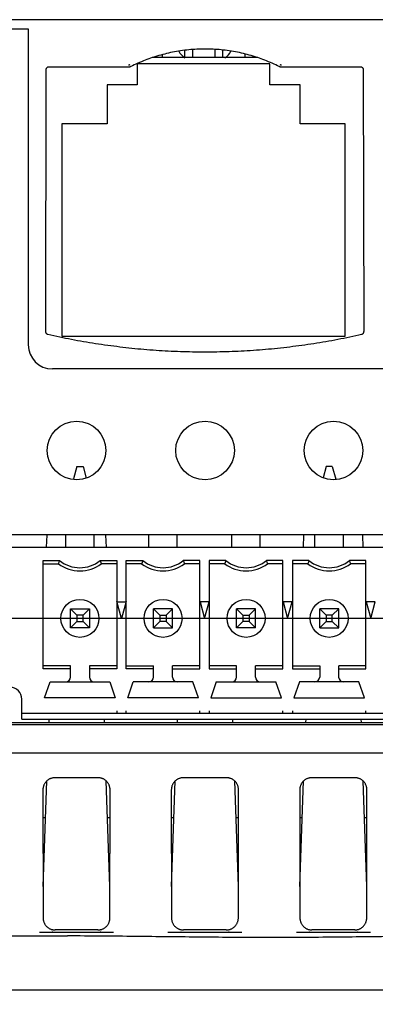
# Model space of a CAD drawing. Header units: inches. Extents: x 0 to 22, y 0 to 17.
# Tile 23 of 41: x 14.659 to 15.249, y 4.58 to 6.214. Entities that reach past the tile are written whole.
import ezdxf

# ---------------------------------------------------------------- set-up
doc = ezdxf.new("R2010")
doc.units = ezdxf.units.IN
doc.header["$LTSCALE"] = 1.21
doc.header["$MEASUREMENT"] = 0
doc.layers.get('0').update_dxf_attribs({"linetype": 'CONTINUOUS'})
doc.layers.add('DIMENSIONS', color=7, linetype='CONTINUOUS')
doc.styles.get("Standard").update_dxf_attribs({"font": 'txt', "width": 0.8})
doc.dimstyles.new('DIMSTYLE_1', dxfattribs={"dimtxt": 0.125, "dimasz": 0.18, "dimexe": 0.18, "dimexo": 0.0625, "dimgap": 0.09, "dimtad": 0, "dimtih": 1, "dimtoh": 1, "dimdec": 3, "dimzin": 4, "dimdsep": 46, "dimtxsty": 'STANDARD', "dimblk": '_FILLED', "dimblk1": '_FILLED', "dimblk2": '_FILLED', "dimcen": 0.09, "dimadec": 0, "dimazin": 0, "dimtp": 0.01, "dimtm": 0.01, "dimtfac": 1, "dimtdec": 3, "dimtofl": 0, "dimtmove": 0, "dimatfit": 3, "dimldrblk": '_FILLED', "dimfxl": 1, "dimtolj": 1, "dimtzin": 4, "dimarcsym": 0})

# ---------------------------------------------------------------- blocks, each defined once
blk = doc.blocks.new('_FILLED')
at = {"color": 0, "linetype": 'BYBLOCK'}
blk.add_solid([(0, 0), (-1, 0.1736), (-1, -0.1736)], dxfattribs=at)
blk = doc.blocks.new('*D9')
at = {"layer": 'DIMENSIONS', "color": 2, "linetype": 'CONTINUOUS'}
for p, q in [((14.5893, 5.158), (14.5893, 3.7286)), ((15.8925, 5.158), (15.8925, 3.7286)), ((15.2409, 3.8536), (14.1018, 3.8536)), ((14.5893, 3.8536), (15.2409, 3.8536)), ((15.8925, 3.8536), (15.2409, 3.8536))]:
    blk.add_line(p, q, dxfattribs=at)
at = {"layer": 'DIMENSIONS', "color": 2, "linetype": 'CONTINUOUS', "xscale": 0.18, "yscale": 0.18, "zscale": 0.18, "rotation": 180}
blk.add_blockref('_FILLED', (14.5893, 3.8536), dxfattribs=at)
at = {"layer": 'DIMENSIONS', "color": 2, "linetype": 'CONTINUOUS', "xscale": 0.18, "yscale": 0.18, "zscale": 0.18}
blk.add_blockref('_FILLED', (15.8925, 3.8536), dxfattribs=at)
at = {"layer": 'DIMENSIONS', "color": 2, "linetype": 'CONTINUOUS', "width": 0.8}
for s, p in [('[', (13.4393, 3.7911)), (']', (13.9393, 3.7911)), ('1.303', (12.8143, 3.7911)), ('33.1', (13.5393, 3.7911))]:
    blk.add_text(s, height=0.125, dxfattribs=at).set_placement(p)
blk = doc.blocks.new('*D11')
at = {"layer": 'DIMENSIONS', "color": 2, "linetype": 'CONTINUOUS'}
for p, q in [((15.83, 5.2205), (11.7053, 5.2205)), ((11.8303, 5.2205), (11.8303, 5.037)), ((11.8303, 4.6036), (11.8303, 4.787)), ((14.1838, 4.6036), (11.7053, 4.6036))]:
    blk.add_line(p, q, dxfattribs=at)
at = {"layer": 'DIMENSIONS', "color": 2, "linetype": 'CONTINUOUS', "xscale": 0.18, "yscale": 0.18, "zscale": 0.18}
for p, rotation in [((11.8303, 5.2205), 90), ((11.8303, 4.6036), 270)]:
    blk.add_blockref('_FILLED', p, dxfattribs=dict(at, rotation=rotation))
at = {"layer": 'DIMENSIONS', "color": 2, "linetype": 'CONTINUOUS', "width": 0.8}
for s, p in [('[', (11.7428, 4.8495)), (']', (12.3428, 4.8495)), ('.617', (11.2178, 4.8495)), ('15.67', (11.8428, 4.8495))]:
    blk.add_text(s, height=0.125, dxfattribs=at).set_placement(p)

msp = doc.modelspace()

# ---------------------------------------------------------------- linework, layer by layer
at = {"color": 7, "linetype": 'CONTINUOUS'}
for p, q in [((14.4819, 6.1986), (14.6729, 6.1986)), ((14.6729, 6.1986), (14.6729, 5.6742)), ((14.9328, 6.1506), (14.9328, 6.1629)), ((14.9458, 6.1506), (14.9458, 6.1642)), ((14.9828, 6.1506), (14.9828, 6.1643)), ((14.9958, 6.1506), (14.9958, 6.1632)), ((15.0535, 6.1506), (14.8785, 6.1506)), ((14.8828, 6.1506), (14.8828, 6.1519)), ((14.8958, 6.1506), (14.8958, 6.1557)), ((15.0328, 6.1506), (15.0328, 6.1566)), ((15.0458, 6.1506), (15.0458, 6.153)), ((14.7019, 6.1299), (14.7014, 5.6967)), ((14.84, 6.1349), (14.7069, 6.1349)), ((14.8538, 6.1406), (14.8538, 6.1056)), ((15.0738, 6.1406), (14.8538, 6.1406)), ((15.0738, 6.1056), (15.0738, 6.1406)), ((15.2242, 6.1349), (15.0921, 6.1349)), ((15.2298, 5.6967), (15.2292, 6.1299)), ((14.8038, 6.1056), (14.8038, 6.0406)), ((14.8538, 6.1056), (14.8038, 6.1056)), ((15.1238, 6.1056), (15.0738, 6.1056)), ((15.1238, 6.0406), (15.1238, 6.1056)), ((14.7288, 6.0406), (14.7288, 5.6886)), ((14.8038, 6.0406), (14.7288, 6.0406)), ((15.1988, 6.0406), (15.1238, 6.0406)), ((15.1988, 5.6886), (15.1988, 6.0406)), ((14.7288, 5.6886), (15.1988, 5.6886)), ((15.8547, 5.6342), (14.7129, 5.6342)), ((14.7534, 5.4724), (14.7479, 5.4518)), ((14.7534, 5.4724), (14.7638, 5.4724)), ((14.7638, 5.4724), (14.769, 5.4532)), ((15.1668, 5.4724), (15.1618, 5.4537)), ((15.1772, 5.4724), (15.1668, 5.4724)), ((15.1772, 5.4724), (15.1828, 5.4514)), ((16.0075, 5.359), (14.4747, 5.359)), ((14.7034, 5.3386), (14.7041, 5.3586)), ((14.735, 5.3386), (14.735, 5.3583)), ((14.7822, 5.3386), (14.7822, 5.3583)), ((14.8024, 5.3386), (14.8017, 5.3586)), ((14.8728, 5.3386), (14.8728, 5.3583)), ((14.92, 5.3386), (14.92, 5.3583)), ((15.0106, 5.3386), (15.0106, 5.3583)), ((15.0578, 5.3386), (15.0578, 5.3583)), ((15.1294, 5.3386), (15.1301, 5.3586)), ((15.1484, 5.3386), (15.1484, 5.3583)), ((15.1956, 5.3386), (15.1956, 5.3583)), ((15.2284, 5.3386), (15.2277, 5.3586)), ((14.5066, 5.3386), (15.9752, 5.3386)), ((14.6976, 5.3163), (14.725, 5.3163)), ((14.6976, 5.1365), (14.6976, 5.3163)), ((14.6976, 5.311), (14.7232, 5.311)), ((14.7922, 5.3163), (14.8196, 5.3163)), ((14.8196, 5.311), (14.7941, 5.311)), ((14.8196, 5.3163), (14.8196, 5.1365)), ((14.8354, 5.3163), (14.8628, 5.3163)), ((14.8354, 5.1365), (14.8354, 5.3163)), ((14.861, 5.311), (14.8354, 5.311)), ((14.9574, 5.3163), (14.93, 5.3163)), ((14.9574, 5.311), (14.9318, 5.311)), ((14.9574, 5.1365), (14.9574, 5.3163)), ((15.0006, 5.3163), (14.9732, 5.3163)), ((14.9732, 5.3163), (14.9732, 5.1365)), ((14.9988, 5.311), (14.9732, 5.311)), ((15.0952, 5.3163), (15.0678, 5.3163)), ((15.0952, 5.311), (15.0696, 5.311)), ((15.0952, 5.1365), (15.0952, 5.3163)), ((15.1384, 5.3163), (15.111, 5.3163)), ((15.111, 5.3163), (15.111, 5.1365)), ((15.1366, 5.311), (15.111, 5.311)), ((15.233, 5.3163), (15.2056, 5.3163)), ((15.233, 5.311), (15.2074, 5.311)), ((15.233, 5.1365), (15.233, 5.3163)), ((14.8196, 5.248), (14.8354, 5.248)), ((14.8275, 5.2205), (14.8198, 5.2486)), ((14.8352, 5.2486), (14.8275, 5.2205)), ((14.9727, 5.248), (14.9579, 5.248)), ((14.9579, 5.248), (14.9653, 5.2205)), ((14.9653, 5.2205), (14.9727, 5.248)), ((15.1105, 5.248), (15.0957, 5.248)), ((15.0957, 5.248), (15.1031, 5.2205)), ((15.1031, 5.2205), (15.1105, 5.248)), ((15.2483, 5.248), (15.2335, 5.248)), ((15.2335, 5.248), (15.2409, 5.2205)), ((15.2409, 5.2205), (15.2483, 5.248)), ((14.7429, 5.2362), (14.7744, 5.2362)), ((14.7429, 5.2362), (14.7534, 5.2257)), ((14.7429, 5.2047), (14.7429, 5.2362)), ((14.7744, 5.2362), (14.7638, 5.2257)), ((14.7744, 5.2362), (14.7744, 5.2047)), ((14.9122, 5.2362), (14.8807, 5.2362)), ((14.8807, 5.2362), (14.8912, 5.2257)), ((14.8807, 5.2047), (14.8807, 5.2362)), ((14.9122, 5.2362), (14.9016, 5.2257)), ((14.9122, 5.2047), (14.9122, 5.2362)), ((15.05, 5.2362), (15.0185, 5.2362)), ((15.0185, 5.2362), (15.029, 5.2257)), ((15.0185, 5.2047), (15.0185, 5.2362)), ((15.05, 5.2362), (15.0394, 5.2257)), ((15.05, 5.2047), (15.05, 5.2362)), ((15.1878, 5.2362), (15.1563, 5.2362)), ((15.1563, 5.2362), (15.1668, 5.2257)), ((15.1563, 5.2047), (15.1563, 5.2362)), ((15.1878, 5.2362), (15.1772, 5.2257)), ((15.1878, 5.2047), (15.1878, 5.2362)), ((14.7429, 5.2047), (14.7534, 5.2153)), ((14.7638, 5.2257), (14.7534, 5.2257)), ((14.7534, 5.2257), (14.7534, 5.2153)), ((14.7534, 5.2153), (14.7638, 5.2153)), ((14.7638, 5.2153), (14.7638, 5.2257)), ((14.7638, 5.2153), (14.7744, 5.2047)), ((14.8912, 5.2153), (14.8807, 5.2047)), ((14.8912, 5.2257), (14.9016, 5.2257)), ((14.8912, 5.2257), (14.8912, 5.2153)), ((14.9016, 5.2153), (14.8912, 5.2153)), ((14.9016, 5.2257), (14.9016, 5.2153)), ((14.9122, 5.2047), (14.9016, 5.2153)), ((15.029, 5.2153), (15.0185, 5.2047)), ((15.029, 5.2257), (15.0394, 5.2257)), ((15.029, 5.2257), (15.029, 5.2153)), ((15.0394, 5.2153), (15.029, 5.2153)), ((15.0394, 5.2257), (15.0394, 5.2153)), ((15.0394, 5.2153), (15.05, 5.2047)), ((15.1668, 5.2153), (15.1563, 5.2047)), ((15.1772, 5.2257), (15.1668, 5.2257)), ((15.1668, 5.2257), (15.1668, 5.2153)), ((15.1668, 5.2153), (15.1772, 5.2153)), ((15.1772, 5.2153), (15.1772, 5.2257)), ((15.1878, 5.2047), (15.1772, 5.2153)), ((14.7744, 5.2047), (14.7429, 5.2047)), ((14.8807, 5.2047), (14.9122, 5.2047)), ((15.05, 5.2047), (15.0185, 5.2047)), ((15.1563, 5.2047), (15.1878, 5.2047)), ((14.7429, 5.1417), (14.6976, 5.1417)), ((14.7429, 5.1365), (14.6976, 5.1365)), ((14.7429, 5.1232), (14.7429, 5.1417)), ((14.8196, 5.1417), (14.7744, 5.1417)), ((14.7744, 5.1417), (14.7744, 5.1232)), ((14.8196, 5.1365), (14.7744, 5.1365)), ((14.8354, 5.1417), (14.8807, 5.1417)), ((14.8807, 5.1365), (14.8354, 5.1365)), ((14.8807, 5.1232), (14.8807, 5.1417)), ((14.9574, 5.1417), (14.9122, 5.1417)), ((14.9122, 5.1232), (14.9122, 5.1417)), ((14.9122, 5.1365), (14.9574, 5.1365)), ((15.0185, 5.1417), (14.9732, 5.1417)), ((14.9732, 5.1365), (15.0185, 5.1365)), ((15.0185, 5.1232), (15.0185, 5.1417)), ((15.0952, 5.1417), (15.05, 5.1417)), ((15.05, 5.1232), (15.05, 5.1417)), ((15.05, 5.1365), (15.0952, 5.1365)), ((15.111, 5.1417), (15.1563, 5.1417)), ((15.111, 5.1365), (15.1563, 5.1365)), ((15.1563, 5.1417), (15.1563, 5.1232)), ((15.233, 5.1417), (15.1878, 5.1417)), ((15.1878, 5.1232), (15.1878, 5.1417)), ((15.1878, 5.1365), (15.233, 5.1365)), ((14.7, 5.0886), (14.7092, 5.1154)), ((14.7092, 5.1154), (14.808, 5.1154)), ((14.808, 5.1154), (14.8173, 5.0886)), ((14.8378, 5.0886), (14.847, 5.1154)), ((14.9458, 5.1154), (14.847, 5.1154)), ((14.9551, 5.0886), (14.9458, 5.1154)), ((14.9848, 5.1154), (14.9755, 5.0886)), ((14.9848, 5.1154), (15.0836, 5.1154)), ((15.0929, 5.0886), (15.0836, 5.1154)), ((15.1226, 5.1154), (15.1133, 5.0886)), ((15.2214, 5.1154), (15.1226, 5.1154)), ((15.2307, 5.0886), (15.2214, 5.1154)), ((14.6622, 5.0531), (14.6622, 5.0866)), ((14.8173, 5.0886), (14.7, 5.0886)), ((14.9551, 5.0886), (14.8378, 5.0886)), ((14.9755, 5.0886), (15.0929, 5.0886)), ((15.1133, 5.0886), (15.2307, 5.0886)), ((14.8196, 5.0669), (14.8196, 5.063)), ((14.8354, 5.063), (14.8354, 5.0669)), ((14.9574, 5.063), (14.9574, 5.0669)), ((14.9732, 5.0669), (14.9732, 5.063)), ((15.0952, 5.063), (15.0952, 5.0669)), ((15.111, 5.0669), (15.111, 5.063)), ((15.233, 5.063), (15.233, 5.0669)), ((14.4676, 5.0476), (16.0142, 5.0476)), ((14.6622, 5.063), (15.8196, 5.063)), ((14.6622, 5.0531), (15.8196, 5.0531)), ((14.7071, 5.0531), (14.7069, 5.0476)), ((14.7987, 5.0531), (14.7989, 5.0476)), ((14.9201, 5.0531), (14.9199, 5.0476)), ((15.0117, 5.0531), (15.0119, 5.0476)), ((15.1331, 5.0531), (15.1329, 5.0476)), ((15.2247, 5.0531), (15.2249, 5.0476)), ((16.0273, 5.0441), (14.4642, 5.0441)), ((16.3176, 4.9969), (13.913, 4.9969)), ((14.6974, 4.7757), (14.7035, 4.9507)), ((14.7886, 4.9561), (14.7172, 4.9561)), ((14.8084, 4.7757), (14.8023, 4.9507)), ((14.9104, 4.7757), (14.9165, 4.9507)), ((15.0016, 4.9561), (14.9302, 4.9561)), ((15.0214, 4.7757), (15.0153, 4.9507)), ((15.1234, 4.7757), (15.1295, 4.9507)), ((15.2146, 4.9561), (15.1432, 4.9561)), ((15.2344, 4.7757), (15.2283, 4.9507)), ((14.6972, 4.9361), (14.6975, 4.7235)), ((14.8084, 4.7235), (14.8086, 4.9361)), ((14.9102, 4.9361), (14.9105, 4.7235)), ((15.0214, 4.7235), (15.0216, 4.9361)), ((15.1232, 4.9361), (15.1235, 4.7235)), ((15.2344, 4.7235), (15.2346, 4.9361)), ((14.6973, 4.8901), (14.7014, 4.8901)), ((14.8044, 4.8901), (14.8086, 4.8901)), ((14.9103, 4.8901), (14.9144, 4.8901)), ((15.0174, 4.8901), (15.0216, 4.8901)), ((15.1233, 4.8901), (15.1274, 4.8901)), ((15.2304, 4.8901), (15.2346, 4.8901)), ((13.9328, 4.6936), (14.738, 4.6936)), ((14.8143, 4.6993), (14.6916, 4.6993)), ((14.7883, 4.7036), (14.7175, 4.7036)), ((15.0273, 4.6993), (14.9046, 4.6993)), ((15.0013, 4.7036), (14.9305, 4.7036)), ((15.2403, 4.6993), (15.1176, 4.6993)), ((15.2143, 4.7036), (15.1435, 4.7036)), ((16.4173, 4.6036), (13.8428, 4.6036))]:
    msp.add_line(p, q, dxfattribs=at)
for centre, radius in [((14.7531, 5.499), 0.0486), ((14.9661, 5.499), 0.0486), ((15.1791, 5.499), 0.0486), ((14.7586, 5.2205), 0.0315), ((14.8964, 5.2205), 0.0315), ((15.0342, 5.2205), 0.0315), ((15.172, 5.2205), 0.0315)]:
    msp.add_circle(centre, radius, dxfattribs=at)
for centre, radius, start, end in [((14.9415, 6.1686), 0.02, 201.0211, 244.2789), ((14.9904, 6.1686), 0.02, 295.7213, 339.0652), ((14.7129, 5.6742), 0.04, 180, 270), ((14.7586, 5.3583), 0.0591, 233.1301, 306.8699), ((14.7586, 5.3583), 0.0538, 231.2958, 308.7042), ((14.8964, 5.3583), 0.0591, 233.1301, 306.8699), ((14.8964, 5.3583), 0.0538, 231.2958, 308.7042), ((15.0342, 5.3583), 0.0591, 233.1301, 306.8699), ((15.0342, 5.3583), 0.0538, 231.2958, 308.7042), ((15.172, 5.3583), 0.0591, 233.1301, 306.8699), ((15.172, 5.3583), 0.0538, 231.2958, 308.7042), ((14.735, 5.1232), 0.00787, 270, 360), ((14.7822, 5.1232), 0.00787, 180, 270), ((14.8728, 5.1232), 0.00787, 270, 360), ((14.92, 5.1232), 0.00787, 180, 270), ((15.0106, 5.1232), 0.00787, 270, 360), ((15.0578, 5.1232), 0.00787, 180, 270), ((15.1484, 5.1232), 0.00787, 270, 360), ((15.1956, 5.1232), 0.00787, 180, 270), ((14.6425, 5.0866), 0.0197, 0, 90)]:
    msp.add_arc(centre, radius, start, end, dxfattribs=at)
for points, knots in [([(15.0724, 6.2136), (14.9466, 6.2136), (14.6943, 6.2136), (14.3146, 6.2136), (14.0607, 6.2136), (13.9333, 6.2136)], [0, 0, 0, 0, 0.331128, 0.664461, 1, 1, 1, 1]), ([(16.2974, 6.2136), (16.1604, 6.2136), (15.8872, 6.2136), (15.4789, 6.2136), (15.2076, 6.2136), (15.0724, 6.2136)], [0, 0, 0, 0, 0.33554, 0.668873, 1, 1, 1, 1]), ([(15.0535, 6.1506), (15.0531, 6.1507), (15.0485, 6.1523), (15.0395, 6.155), (15.0264, 6.1583), (15.0131, 6.1609), (14.9997, 6.1629), (14.9863, 6.1643), (14.9728, 6.1649), (14.9593, 6.1649), (14.9458, 6.1643), (14.9323, 6.1629), (14.9189, 6.1609), (14.9057, 6.1583), (14.8926, 6.155), (14.8836, 6.1523), (14.8789, 6.1507), (14.8785, 6.1506)], [0, 0, 0, 0, 0.006789, 0.082617, 0.158489, 0.234423, 0.310329, 0.386143, 0.462032, 0.537968, 0.613857, 0.689671, 0.765577, 0.841511, 0.917383, 0.993211, 1, 1, 1, 1]), ([(14.8785, 6.1506), (14.8746, 6.1493), (14.8665, 6.1464), (14.8586, 6.1431), (14.8544, 6.1412)], [0, 0, 0, 0, 0.476563, 1, 1, 1, 1]), ([(14.7069, 6.1349), (14.7067, 6.1349), (14.7063, 6.1349), (14.7057, 6.1348), (14.705, 6.1346), (14.7044, 6.1343), (14.7039, 6.1339), (14.7034, 6.1335), (14.703, 6.133), (14.7026, 6.1324), (14.7023, 6.1319), (14.7021, 6.1312), (14.702, 6.1306), (14.7019, 6.1302), (14.7019, 6.1299)], [0, 0, 0, 0, 0.083054, 0.166821, 0.250574, 0.333586, 0.416583, 0.500288, 0.583976, 0.66692, 0.749849, 0.833488, 0.917113, 1, 1, 1, 1]), ([(14.8415, 6.1387), (14.8413, 6.1386), (14.8409, 6.1385), (14.8404, 6.1383), (14.8398, 6.1382), (14.8394, 6.1382), (14.8392, 6.1382)], [0, 0, 0, 0, 0.249998, 0.5, 0.750002, 1, 1, 1, 1]), ([(14.8412, 6.1349), (14.841, 6.135), (14.8408, 6.135), (14.8404, 6.1349), (14.8401, 6.1349), (14.84, 6.1349)], [0, 0, 0, 0, 0.342083, 0.67219, 1, 1, 1, 1]), ([(14.8422, 6.1355), (14.8421, 6.1354), (14.8419, 6.1353), (14.8415, 6.1352), (14.8413, 6.135), (14.8412, 6.1349)], [0, 0, 0, 0, 0.330623, 0.660596, 1, 1, 1, 1]), ([(15.0909, 6.1349), (15.0908, 6.135), (15.0906, 6.1352), (15.0902, 6.1353), (15.0899, 6.1354), (15.0898, 6.1355)], [0, 0, 0, 0, 0.339404, 0.669377, 1, 1, 1, 1]), ([(15.0928, 6.1382), (15.0926, 6.1382), (15.0923, 6.1382), (15.0917, 6.1383), (15.0911, 6.1385), (15.0908, 6.1386), (15.0906, 6.1387)], [0, 0, 0, 0, 0.249968, 0.49998, 0.749992, 1, 1, 1, 1]), ([(15.0921, 6.1349), (15.0919, 6.1349), (15.0917, 6.1349), (15.0913, 6.135), (15.091, 6.135), (15.0909, 6.1349)], [0, 0, 0, 0, 0.32781, 0.657917, 1, 1, 1, 1]), ([(15.2292, 6.1299), (15.2292, 6.1302), (15.2292, 6.1306), (15.2291, 6.1312), (15.2289, 6.1319), (15.2286, 6.1324), (15.2282, 6.133), (15.2278, 6.1335), (15.2273, 6.1339), (15.2267, 6.1343), (15.2261, 6.1346), (15.2255, 6.1348), (15.2249, 6.1349), (15.2244, 6.1349), (15.2242, 6.1349)], [0, 0, 0, 0, 0.082887, 0.166512, 0.250151, 0.33308, 0.416024, 0.499712, 0.583417, 0.666414, 0.749426, 0.833179, 0.916946, 1, 1, 1, 1]), ([(14.7014, 5.6967), (14.7014, 5.6964), (14.7014, 5.696), (14.7016, 5.6953), (14.7018, 5.6947), (14.7021, 5.6941), (14.7025, 5.6935), (14.703, 5.693), (14.7035, 5.6926), (14.704, 5.6922), (14.7047, 5.692), (14.7051, 5.6918), (14.7053, 5.6918)], [0, 0, 0, 0, 0.100005, 0.200534, 0.300674, 0.400212, 0.500451, 0.600653, 0.700085, 0.80005, 0.900326, 1, 1, 1, 1]), ([(14.7053, 5.6918), (14.7184, 5.6888), (14.7448, 5.6833), (14.7846, 5.6764), (14.8246, 5.6709), (14.8647, 5.6667), (14.905, 5.664), (14.9454, 5.6626), (14.9858, 5.6626), (15.0261, 5.664), (15.0664, 5.6667), (15.1066, 5.6709), (15.1466, 5.6764), (15.1864, 5.6833), (15.2127, 5.6888), (15.2259, 5.6918)], [0, 0, 0, 0, 0.076924, 0.153851, 0.23077, 0.307698, 0.384614, 0.461543, 0.538457, 0.615386, 0.692302, 0.76923, 0.846149, 0.923076, 1, 1, 1, 1]), ([(15.2259, 5.6918), (15.2261, 5.6918), (15.2265, 5.692), (15.2271, 5.6922), (15.2277, 5.6926), (15.2282, 5.693), (15.2287, 5.6935), (15.2291, 5.6941), (15.2294, 5.6947), (15.2296, 5.6953), (15.2297, 5.696), (15.2298, 5.6964), (15.2298, 5.6967)], [0, 0, 0, 0, 0.099674, 0.19995, 0.299915, 0.399347, 0.499549, 0.599788, 0.699326, 0.799466, 0.899995, 1, 1, 1, 1]), ([(14.7232, 5.311), (14.7234, 5.3116), (14.7238, 5.3128), (14.7244, 5.3145), (14.7248, 5.3157), (14.725, 5.3163)], [0, 0, 0, 0, 0.334226, 0.66756, 1, 1, 1, 1]), ([(14.7922, 5.3163), (14.7925, 5.3157), (14.7929, 5.3145), (14.7935, 5.3128), (14.7939, 5.3116), (14.7941, 5.311)], [0, 0, 0, 0, 0.332406, 0.66574, 1, 1, 1, 1]), ([(14.8628, 5.3163), (14.8626, 5.3157), (14.8622, 5.3145), (14.8616, 5.3128), (14.8612, 5.3116), (14.861, 5.311)], [0, 0, 0, 0, 0.332406, 0.66574, 1, 1, 1, 1]), ([(14.93, 5.3163), (14.9302, 5.3157), (14.9307, 5.3145), (14.9313, 5.3128), (14.9317, 5.3116), (14.9318, 5.311)], [0, 0, 0, 0, 0.332406, 0.66574, 1, 1, 1, 1]), ([(15.0006, 5.3163), (15.0004, 5.3157), (15, 5.3145), (14.9994, 5.3128), (14.999, 5.3116), (14.9988, 5.311)], [0, 0, 0, 0, 0.332406, 0.66574, 1, 1, 1, 1]), ([(15.0678, 5.3163), (15.068, 5.3157), (15.0684, 5.3145), (15.0691, 5.3128), (15.0694, 5.3116), (15.0696, 5.311)], [0, 0, 0, 0, 0.332406, 0.66574, 1, 1, 1, 1]), ([(15.1384, 5.3163), (15.1382, 5.3157), (15.1378, 5.3145), (15.1372, 5.3128), (15.1368, 5.3116), (15.1366, 5.311)], [0, 0, 0, 0, 0.332406, 0.66574, 1, 1, 1, 1]), ([(15.2056, 5.3163), (15.2058, 5.3157), (15.2062, 5.3145), (15.2068, 5.3128), (15.2072, 5.3116), (15.2074, 5.311)], [0, 0, 0, 0, 0.332406, 0.66574, 1, 1, 1, 1]), ([(14.7172, 4.9561), (14.7166, 4.9561), (14.7154, 4.9561), (14.7135, 4.9558), (14.7117, 4.9554), (14.71, 4.9548), (14.7083, 4.9541), (14.7067, 4.9532), (14.7051, 4.9521), (14.7037, 4.9509), (14.7024, 4.9496), (14.7012, 4.9482), (14.7002, 4.9467), (14.6993, 4.9451), (14.6986, 4.9434), (14.698, 4.9416), (14.6975, 4.9398), (14.6973, 4.938), (14.6972, 4.9367), (14.6972, 4.9361)], [0, 0, 0, 0, 0.058806, 0.117602, 0.176347, 0.23512, 0.29383, 0.352599, 0.411303, 0.47009, 0.528817, 0.587641, 0.646418, 0.705294, 0.76414, 0.823074, 0.882001, 0.940991, 1, 1, 1, 1]), ([(14.8086, 4.9361), (14.8086, 4.9367), (14.8086, 4.938), (14.8083, 4.9398), (14.8079, 4.9416), (14.8073, 4.9434), (14.8065, 4.9451), (14.8056, 4.9467), (14.8046, 4.9482), (14.8034, 4.9496), (14.8021, 4.9509), (14.8007, 4.9521), (14.7992, 4.9532), (14.7976, 4.9541), (14.7959, 4.9548), (14.7941, 4.9554), (14.7923, 4.9558), (14.7905, 4.9561), (14.7893, 4.9561), (14.7886, 4.9561)], [0, 0, 0, 0, 0.059009, 0.117999, 0.176926, 0.23586, 0.294706, 0.353582, 0.412359, 0.471183, 0.52991, 0.588697, 0.647401, 0.70617, 0.76488, 0.823653, 0.882398, 0.941194, 1, 1, 1, 1]), ([(14.9302, 4.9561), (14.9296, 4.9561), (14.9284, 4.9561), (14.9265, 4.9558), (14.9247, 4.9554), (14.923, 4.9548), (14.9213, 4.9541), (14.9197, 4.9532), (14.9181, 4.9521), (14.9167, 4.9509), (14.9154, 4.9496), (14.9142, 4.9482), (14.9132, 4.9467), (14.9123, 4.9451), (14.9116, 4.9434), (14.911, 4.9416), (14.9105, 4.9398), (14.9103, 4.938), (14.9102, 4.9367), (14.9102, 4.9361)], [0, 0, 0, 0, 0.058806, 0.117602, 0.176347, 0.23512, 0.29383, 0.352599, 0.411303, 0.47009, 0.528817, 0.587641, 0.646418, 0.705294, 0.76414, 0.823074, 0.882001, 0.940991, 1, 1, 1, 1]), ([(15.0216, 4.9361), (15.0216, 4.9367), (15.0216, 4.938), (15.0213, 4.9398), (15.0209, 4.9416), (15.0203, 4.9434), (15.0195, 4.9451), (15.0186, 4.9467), (15.0176, 4.9482), (15.0164, 4.9496), (15.0151, 4.9509), (15.0137, 4.9521), (15.0122, 4.9532), (15.0106, 4.9541), (15.0089, 4.9548), (15.0071, 4.9554), (15.0053, 4.9558), (15.0035, 4.9561), (15.0023, 4.9561), (15.0016, 4.9561)], [0, 0, 0, 0, 0.059009, 0.117999, 0.176926, 0.23586, 0.294706, 0.353582, 0.412359, 0.471183, 0.52991, 0.588697, 0.647401, 0.70617, 0.76488, 0.823653, 0.882398, 0.941194, 1, 1, 1, 1]), ([(15.1432, 4.9561), (15.1426, 4.9561), (15.1414, 4.9561), (15.1395, 4.9558), (15.1377, 4.9554), (15.136, 4.9548), (15.1343, 4.9541), (15.1327, 4.9532), (15.1311, 4.9521), (15.1297, 4.9509), (15.1284, 4.9496), (15.1272, 4.9482), (15.1262, 4.9467), (15.1253, 4.9451), (15.1246, 4.9434), (15.124, 4.9416), (15.1235, 4.9398), (15.1233, 4.938), (15.1232, 4.9367), (15.1232, 4.9361)], [0, 0, 0, 0, 0.058806, 0.117602, 0.176347, 0.23512, 0.29383, 0.352599, 0.411303, 0.47009, 0.528817, 0.587641, 0.646418, 0.705294, 0.76414, 0.823074, 0.882001, 0.940991, 1, 1, 1, 1]), ([(15.2346, 4.9361), (15.2346, 4.9367), (15.2346, 4.938), (15.2343, 4.9398), (15.2339, 4.9416), (15.2333, 4.9434), (15.2325, 4.9451), (15.2316, 4.9467), (15.2306, 4.9482), (15.2294, 4.9496), (15.2281, 4.9509), (15.2267, 4.9521), (15.2252, 4.9532), (15.2236, 4.9541), (15.2219, 4.9548), (15.2201, 4.9554), (15.2183, 4.9558), (15.2165, 4.9561), (15.2153, 4.9561), (15.2146, 4.9561)], [0, 0, 0, 0, 0.059009, 0.117999, 0.176926, 0.23586, 0.294706, 0.353582, 0.412359, 0.471183, 0.52991, 0.588697, 0.647401, 0.70617, 0.76488, 0.823653, 0.882398, 0.941194, 1, 1, 1, 1]), ([(14.6975, 4.7235), (14.6975, 4.7229), (14.6976, 4.7217), (14.6978, 4.7199), (14.6982, 4.7181), (14.6988, 4.7163), (14.6996, 4.7146), (14.7005, 4.713), (14.7015, 4.7115), (14.7027, 4.7101), (14.704, 4.7088), (14.7054, 4.7076), (14.707, 4.7065), (14.7086, 4.7056), (14.7103, 4.7049), (14.712, 4.7043), (14.7138, 4.7039), (14.7157, 4.7036), (14.7169, 4.7036), (14.7175, 4.7036)], [0, 0, 0, 0, 0.058763, 0.117544, 0.176298, 0.2351, 0.293855, 0.352681, 0.411448, 0.470297, 0.529082, 0.587953, 0.646761, 0.705647, 0.76448, 0.823374, 0.882231, 0.941122, 1, 1, 1, 1]), ([(14.7883, 4.7036), (14.789, 4.7036), (14.7902, 4.7036), (14.792, 4.7039), (14.7938, 4.7043), (14.7956, 4.7049), (14.7973, 4.7056), (14.7989, 4.7065), (14.8004, 4.7076), (14.8018, 4.7088), (14.8031, 4.7101), (14.8043, 4.7115), (14.8054, 4.713), (14.8063, 4.7146), (14.807, 4.7163), (14.8076, 4.7181), (14.808, 4.7199), (14.8083, 4.7217), (14.8084, 4.7229), (14.8084, 4.7235)], [0, 0, 0, 0, 0.058878, 0.117769, 0.176626, 0.23552, 0.294353, 0.353239, 0.412047, 0.470918, 0.529703, 0.588552, 0.647319, 0.706145, 0.7649, 0.823702, 0.882456, 0.941237, 1, 1, 1, 1]), ([(14.9105, 4.7235), (14.9105, 4.7229), (14.9106, 4.7217), (14.9108, 4.7199), (14.9112, 4.7181), (14.9118, 4.7163), (14.9126, 4.7146), (14.9135, 4.713), (14.9145, 4.7115), (14.9157, 4.7101), (14.917, 4.7088), (14.9184, 4.7076), (14.92, 4.7065), (14.9216, 4.7056), (14.9233, 4.7049), (14.925, 4.7043), (14.9268, 4.7039), (14.9287, 4.7036), (14.9299, 4.7036), (14.9305, 4.7036)], [0, 0, 0, 0, 0.058763, 0.117544, 0.176298, 0.2351, 0.293855, 0.352681, 0.411448, 0.470297, 0.529082, 0.587953, 0.646761, 0.705647, 0.76448, 0.823374, 0.882231, 0.941122, 1, 1, 1, 1]), ([(15.0013, 4.7036), (15.002, 4.7036), (15.0032, 4.7036), (15.005, 4.7039), (15.0068, 4.7043), (15.0086, 4.7049), (15.0103, 4.7056), (15.0119, 4.7065), (15.0134, 4.7076), (15.0148, 4.7088), (15.0161, 4.7101), (15.0173, 4.7115), (15.0184, 4.713), (15.0193, 4.7146), (15.02, 4.7163), (15.0206, 4.7181), (15.021, 4.7199), (15.0213, 4.7217), (15.0214, 4.7229), (15.0214, 4.7235)], [0, 0, 0, 0, 0.058878, 0.117769, 0.176626, 0.23552, 0.294353, 0.353239, 0.412047, 0.470918, 0.529703, 0.588552, 0.647319, 0.706145, 0.7649, 0.823702, 0.882456, 0.941237, 1, 1, 1, 1]), ([(15.1235, 4.7235), (15.1235, 4.7229), (15.1236, 4.7217), (15.1238, 4.7199), (15.1242, 4.7181), (15.1248, 4.7163), (15.1256, 4.7146), (15.1265, 4.713), (15.1275, 4.7115), (15.1287, 4.7101), (15.13, 4.7088), (15.1314, 4.7076), (15.133, 4.7065), (15.1346, 4.7056), (15.1363, 4.7049), (15.138, 4.7043), (15.1398, 4.7039), (15.1417, 4.7036), (15.1429, 4.7036), (15.1435, 4.7036)], [0, 0, 0, 0, 0.058763, 0.117544, 0.176298, 0.2351, 0.293855, 0.352681, 0.411448, 0.470297, 0.529082, 0.587953, 0.646761, 0.705647, 0.76448, 0.823374, 0.882231, 0.941122, 1, 1, 1, 1]), ([(15.2143, 4.7036), (15.215, 4.7036), (15.2162, 4.7036), (15.218, 4.7039), (15.2198, 4.7043), (15.2216, 4.7049), (15.2233, 4.7056), (15.2249, 4.7065), (15.2264, 4.7076), (15.2278, 4.7088), (15.2291, 4.7101), (15.2303, 4.7115), (15.2314, 4.713), (15.2323, 4.7146), (15.233, 4.7163), (15.2336, 4.7181), (15.234, 4.7199), (15.2343, 4.7217), (15.2344, 4.7229), (15.2344, 4.7235)], [0, 0, 0, 0, 0.058878, 0.117769, 0.176626, 0.23552, 0.294353, 0.353239, 0.412047, 0.470918, 0.529703, 0.588552, 0.647319, 0.706145, 0.7649, 0.823702, 0.882456, 0.941237, 1, 1, 1, 1]), ([(14.7136, 4.6997), (14.7131, 4.6997), (14.7119, 4.6996), (14.7103, 4.6996), (14.7086, 4.6996), (14.7069, 4.6995), (14.7051, 4.6995), (14.7032, 4.6994), (14.7013, 4.6994), (14.6993, 4.6994), (14.6973, 4.6994), (14.6954, 4.6994), (14.6934, 4.6993), (14.6922, 4.6993), (14.6916, 4.6993)], [0, 0, 0, 0, 0.075065, 0.150494, 0.226826, 0.30456, 0.384606, 0.468863, 0.558071, 0.649144, 0.739519, 0.828433, 0.915535, 1, 1, 1, 1]), ([(15.4067, 4.6936), (15.3878, 4.6936), (15.3501, 4.6934), (15.2938, 4.6928), (15.2378, 4.6922), (15.1822, 4.6915), (15.1267, 4.6911), (15.0713, 4.691), (15.016, 4.6911), (14.9606, 4.6916), (14.9053, 4.6922), (14.8499, 4.6928), (14.7942, 4.6934), (14.7568, 4.6936), (14.738, 4.6936)], [0, 0, 0, 0, 0.084856, 0.169072, 0.252737, 0.33594, 0.418801, 0.501559, 0.5844, 0.667174, 0.74977, 0.832503, 0.915777, 1, 1, 1, 1]), ([(14.8143, 4.6993), (14.8137, 4.6993), (14.8124, 4.6993), (14.8105, 4.6994), (14.8086, 4.6994), (14.8066, 4.6994), (14.8046, 4.6994), (14.8026, 4.6994), (14.8007, 4.6995), (14.799, 4.6995), (14.7972, 4.6996), (14.7956, 4.6996), (14.7939, 4.6996), (14.7928, 4.6997), (14.7922, 4.6997)], [0, 0, 0, 0, 0.084432, 0.17105, 0.259415, 0.349541, 0.440959, 0.53093, 0.61592, 0.696381, 0.774045, 0.850001, 0.925044, 1, 1, 1, 1]), ([(14.9266, 4.6997), (14.9261, 4.6997), (14.9249, 4.6996), (14.9233, 4.6996), (14.9216, 4.6996), (14.9199, 4.6995), (14.9181, 4.6995), (14.9162, 4.6994), (14.9143, 4.6994), (14.9123, 4.6994), (14.9103, 4.6994), (14.9084, 4.6994), (14.9064, 4.6993), (14.9052, 4.6993), (14.9046, 4.6993)], [0, 0, 0, 0, 0.075065, 0.150494, 0.226826, 0.30456, 0.384606, 0.468863, 0.558071, 0.649144, 0.739519, 0.828433, 0.915535, 1, 1, 1, 1]), ([(15.0273, 4.6993), (15.0267, 4.6993), (15.0254, 4.6993), (15.0235, 4.6994), (15.0216, 4.6994), (15.0196, 4.6994), (15.0176, 4.6994), (15.0156, 4.6994), (15.0137, 4.6995), (15.012, 4.6995), (15.0102, 4.6996), (15.0086, 4.6996), (15.0069, 4.6996), (15.0058, 4.6997), (15.0052, 4.6997)], [0, 0, 0, 0, 0.084432, 0.17105, 0.259415, 0.349541, 0.440959, 0.53093, 0.61592, 0.696381, 0.774045, 0.850001, 0.925044, 1, 1, 1, 1]), ([(15.1396, 4.6997), (15.1391, 4.6997), (15.1379, 4.6996), (15.1363, 4.6996), (15.1346, 4.6996), (15.1329, 4.6995), (15.1311, 4.6995), (15.1292, 4.6994), (15.1273, 4.6994), (15.1253, 4.6994), (15.1233, 4.6994), (15.1214, 4.6994), (15.1194, 4.6993), (15.1182, 4.6993), (15.1176, 4.6993)], [0, 0, 0, 0, 0.075065, 0.150494, 0.226826, 0.30456, 0.384606, 0.468863, 0.558071, 0.649144, 0.739519, 0.828433, 0.915535, 1, 1, 1, 1]), ([(15.2403, 4.6993), (15.2397, 4.6993), (15.2384, 4.6993), (15.2365, 4.6994), (15.2346, 4.6994), (15.2326, 4.6994), (15.2306, 4.6994), (15.2286, 4.6994), (15.2267, 4.6995), (15.225, 4.6995), (15.2232, 4.6996), (15.2216, 4.6996), (15.2199, 4.6996), (15.2188, 4.6997), (15.2182, 4.6997)], [0, 0, 0, 0, 0.084432, 0.17105, 0.259415, 0.349541, 0.440959, 0.53093, 0.61592, 0.696381, 0.774045, 0.850001, 0.925044, 1, 1, 1, 1])]:
    msp.add_open_spline(points, degree=3, knots=knots, dxfattribs=at)
for points in [[(15.0651, 6.1464), (15.0613, 6.1479), (15.0574, 6.1493), (15.0535, 6.1506)], [(15.0776, 6.1412), (15.0735, 6.1431), (15.0693, 6.1448), (15.0651, 6.1464)], [(14.8428, 6.1358), (14.8426, 6.1357), (14.8424, 6.1356), (14.8422, 6.1355)], [(14.8544, 6.1412), (14.8505, 6.1395), (14.8467, 6.1377), (14.8428, 6.1358)], [(15.0892, 6.1358), (15.0854, 6.1377), (15.0815, 6.1395), (15.0776, 6.1412)], [(15.0898, 6.1355), (15.0896, 6.1356), (15.0894, 6.1357), (15.0892, 6.1358)]]:
    msp.add_open_spline(points, degree=3, dxfattribs=at)

# ---------------------------------------------------------------- dimensions: what is measured, and where the dimension line sits
at = {"layer": 'DIMENSIONS', "color": 2, "linetype": 'CONTINUOUS'}
dim = msp.add_linear_dim(base=(11.8303, 5.2205), p1=(14.1838, 4.6036), p2=(15.83, 5.2205), angle=90, dimstyle='DIMSTYLE_1', dxfattribs=at)
dim.commit()
dim.dimension.update_dxf_attribs({"geometry": '*D11', "text_midpoint": (11.8303, 4.912), "dimtype": 160})
dim = msp.add_linear_dim(base=(15.8925, 3.8536), p1=(14.5893, 5.158), p2=(15.8925, 5.158), dimstyle='DIMSTYLE_1', dxfattribs=at)
dim.commit()
dim.dimension.update_dxf_attribs({"geometry": '*D9', "text_midpoint": (13.4268, 3.8536), "dimtype": 160})

doc.saveas('drawing.dxf')
